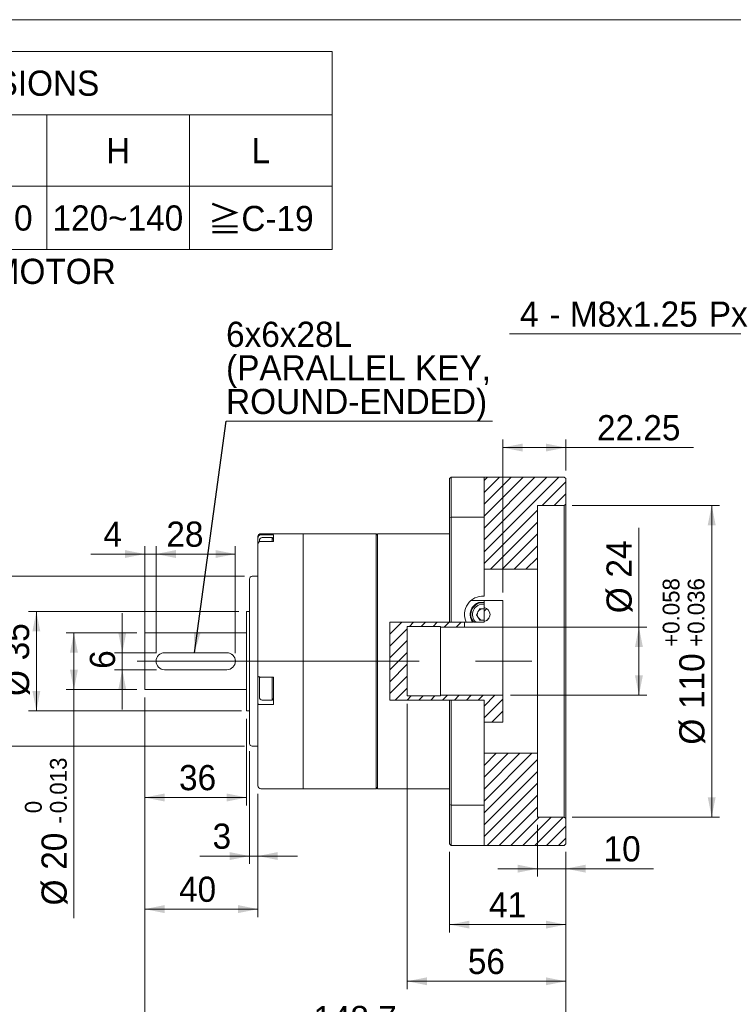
# Model space of a CAD drawing. Header units: millimetres. Extents: x 28 to 804, y 28 to 560.
# Tile 3 of 4: x 296 to 548, y 212 to 560. Entities that reach past the tile are written whole.
import ezdxf

# ---------------------------------------------------------------- set-up
doc = ezdxf.new("R2010")
doc.units = ezdxf.units.MM
doc.header["$LTSCALE"] = 2.8
doc.linetypes.add('CENTERX2', pattern=[20.32, 12.7, -2.54, 2.54, -2.54])
doc.styles.add('SLDTEXTSTYLE0', font='ARIAL.TTF', dxfattribs={"width": 0.948})
doc.styles.add('SLDTEXTSTYLE4', font='ARIAL.TTF', dxfattribs={"width": 0.948, "bigfont": 'bigfont'})
doc.styles.add('SLDTEXTSTYLE5', font='MINGLIU.TTC', dxfattribs={"bigfont": 'bigfont'})
doc.styles.get("Standard").update_dxf_attribs({"font": 'ARIAL.TTF'})
doc.dimstyles.new('SLDDIMSTYLE1', dxfattribs={"dimtxt": 8.629551, "dimasz": 7, "dimexe": 0, "dimexo": 0.0625, "dimgap": 2.157388, "dimtad": 1, "dimdec": 4, "dimrnd": 1e-09, "dimzin": 12, "dimdsep": 46, "dimtxsty": 'SLDTEXTSTYLE0', "dimsah": 1, "dimcen": 0.09, "dimadec": 0, "dimazin": 0, "dimtfac": 1, "dimtdec": 4, "dimtofl": 0, "dimtmove": 0, "dimatfit": 3, "dimfxl": 0, "dimtolj": 1, "dimtzin": 12, "dimarcsym": 0})
doc.dimstyles.new('SLDDIMSTYLE3', dxfattribs={"dimtxt": 8.629551, "dimasz": 7, "dimexe": 0, "dimexo": 0.0625, "dimgap": 2.157388, "dimtad": 0, "dimtih": 1, "dimtoh": 1, "dimdec": 0, "dimrnd": 1e-09, "dimzin": 12, "dimdsep": 46, "dimtxsty": 'SLDTEXTSTYLE0', "dimsah": 1, "dimcen": 0.09, "dimadec": 0, "dimazin": 0, "dimtfac": 1, "dimtdec": 4, "dimtofl": 0, "dimtmove": 0, "dimatfit": 3, "dimfxl": 0, "dimtolj": 1, "dimtzin": 12, "dimarcsym": 0})
doc.dimstyles.new('SLDDIMSTYLE4', dxfattribs={"dimtxt": 8.629551, "dimasz": 7, "dimexe": 0, "dimexo": 0.0625, "dimgap": 2.157388, "dimtad": 1, "dimdec": 4, "dimrnd": 1e-09, "dimzin": 12, "dimdsep": 46, "dimtxsty": 'SLDTEXTSTYLE0', "dimsah": 1, "dimcen": 0.09, "dimadec": 0, "dimazin": 0, "dimtol": 1, "dimtp": 0.058, "dimtm": -0.036, "dimtfac": 1, "dimtdec": 3, "dimtofl": 0, "dimtmove": 0, "dimatfit": 3, "dimfxl": 0, "dimtolj": 1, "dimarcsym": 0})
doc.dimstyles.new('SLDDIMSTYLE5', dxfattribs={"dimtxt": 8.629551, "dimasz": 7, "dimexe": 0, "dimexo": 0.0625, "dimgap": 2.157388, "dimtad": 1, "dimdec": 4, "dimrnd": 1e-09, "dimzin": 12, "dimdsep": 46, "dimtxsty": 'SLDTEXTSTYLE0', "dimsah": 1, "dimcen": 0.09, "dimadec": 0, "dimazin": 0, "dimtol": 1, "dimtm": 0.013, "dimtfac": 1, "dimtdec": 3, "dimtofl": 0, "dimtmove": 0, "dimatfit": 3, "dimfxl": 0, "dimtolj": 1, "dimarcsym": 0})
doc.dimstyles.new('SLDDIMSTYLE6', dxfattribs={"dimtxt": 8.629551, "dimasz": 7, "dimexe": 0, "dimexo": 0.0625, "dimgap": 2.157388, "dimtad": 1, "dimdec": 3, "dimrnd": 1e-09, "dimzin": 12, "dimdsep": 46, "dimtxsty": 'SLDTEXTSTYLE0', "dimsah": 1, "dimcen": 0.09, "dimadec": 0, "dimazin": 0, "dimtol": 1, "dimtp": -0.01, "dimtm": 0.029, "dimtfac": 1, "dimtdec": 3, "dimtofl": 0, "dimtmove": 0, "dimatfit": 3, "dimfxl": 0, "dimtolj": 1, "dimtzin": 0, "dimarcsym": 0})
doc.dimstyles.new('SLDDIMSTYLE7', dxfattribs={"dimtxt": 8.629551, "dimasz": 7, "dimexe": 0, "dimexo": 0.0625, "dimgap": 2.157388, "dimtad": 1, "dimdec": 4, "dimrnd": 1e-09, "dimzin": 12, "dimdsep": 46, "dimtxsty": 'SLDTEXTSTYLE0', "dimsah": 1, "dimcen": 0.09, "dimadec": 0, "dimazin": 0, "dimtfac": 1, "dimtdec": 4, "dimtofl": 0, "dimtmove": 0, "dimatfit": 3, "dimfxl": 0, "dimtolj": 1, "dimtzin": 12, "dimarcsym": 0})
doc.dimstyles.new('SLDDIMSTYLE8', dxfattribs={"dimtxt": 0, "dimasz": 7, "dimexe": 0, "dimexo": 0.0625, "dimgap": 0, "dimtad": 0, "dimtih": 1, "dimtoh": 1, "dimdec": 0, "dimrnd": 1e-09, "dimzin": 0, "dimdsep": 46, "dimtxsty": 'Standard', "dimsah": 1, "dimcen": 0.09, "dimadec": 0, "dimazin": 0, "dimtfac": 7, "dimtdec": 0, "dimtofl": 0, "dimtmove": 0, "dimatfit": 3, "dimfxl": 0, "dimtolj": 1, "dimtzin": 0, "dimarcsym": 0})

# ---------------------------------------------------------------- blocks, each defined once
blk = doc.blocks.new('SW_NOTE_1')
at = {"color": 0, "linetype": 'Continuous', "lineweight": 0, "char_height": 8.89, "attachment_point": 1}
for s, insert, style in [('\\M+181A6BUSHING WILL BE SUPPLIED WHEN THE MOTOR', (0, 11.46), 'SLDTEXTSTYLE4'), ('    SHAFT DIAMETER IS SMALLER THAN 24', (0, -0.39), 'SLDTEXTSTYLE0')]:
    blk.add_mtext(s, dxfattribs=dict(at, insert=insert, style=style))
blk = doc.blocks.new('SW_TABLEANNOTATION_0')
at = {"color": 0, "linetype": 'Continuous', "lineweight": 0}
for p, q in [((0, 0), (0, -70)), ((364, 0), (0, 0)), ((364, -70), (364, 0)), ((0, -22.4), (364, -22.4)), ((56, -22.4), (56, -70)), ((95.2, -22.4), (95.2, -70)), ((134.4, -22.4), (134.4, -70)), ((168, -22.4), (168, -70)), ((207.2, -22.4), (207.2, -70)), ((263.2, -22.4), (263.2, -70)), ((313.6, -22.4), (313.6, -70)), ((0, -47.6), (364, -47.6)), ((0, -70), (364, -70))]:
    blk.add_line(p, q, dxfattribs=at)
at = {"color": 0, "linetype": 'Continuous', "lineweight": 0, "char_height": 8.89, "attachment_point": 1}
for s, insert, style in [('COMPATIBLE MOTOR DIMENSIONS', (80.92, -6.78), 'SLDTEXTSTYLE0'), ('A', (24.05, -30.58), 'SLDTEXTSTYLE0'), ('B', (71.65, -30.58), 'SLDTEXTSTYLE0'), ('C', (110.52, -30.58), 'SLDTEXTSTYLE0'), ('D', (146.92, -30.58), 'SLDTEXTSTYLE0'), ('E', (183.65, -30.58), 'SLDTEXTSTYLE0'), ('F', (231.58, -30.58), 'SLDTEXTSTYLE0'), ('H', (284.12, -30.58), 'SLDTEXTSTYLE0'), ('L', (335.51, -30.58), 'SLDTEXTSTYLE0'), ('\\M+1818524', (15.49, -54.38), 'SLDTEXTSTYLE4'), ('110', (65.72, -54.38), 'SLDTEXTSTYLE0'), ('\\M+1818555', (102.29, -54.38), 'SLDTEXTSTYLE4'), ('\\M+181859', (141.98, -54.38), 'SLDTEXTSTYLE4'), ('145', (177.72, -54.38), 'SLDTEXTSTYLE0'), ('8.1~10.0', (211.99, -54.38), 'SLDTEXTSTYLE0'), ('120~140', (265.19, -54.38), 'SLDTEXTSTYLE0'), ('\\M+18186', (320.03, -54.74), 'SLDTEXTSTYLE5'), ('C-19', (331.89, -54.55), 'SLDTEXTSTYLE0')]:
    blk.add_mtext(s, dxfattribs=dict(at, insert=insert, style=style))
blk = doc.blocks.new('*D15')
at = {"color": 7, "linetype": 'Continuous', "lineweight": 0}
for p, q in [((491.31, 388.52), (543.37, 388.52)), ((540.57, 388.52), (540.57, 278.52)), ((491.31, 278.52), (543.37, 278.52))]:
    blk.add_line(p, q, dxfattribs=at)
for points in [[(540.57, 388.52), (539.17, 381.52), (541.97, 381.52)], [(540.57, 278.52), (541.97, 285.52), (539.17, 285.52)]]:
    blk.add_solid(points, dxfattribs=at)
at = {"color": 7, "linetype": 'Continuous', "lineweight": 0, "attachment_point": 1, "rotation": 90, "style": 'SLDTEXTSTYLE0'}
for s, insert, char_height in [('0.058', (523.26, 343.21), 5.927), ('0.036', (532.09, 343.21), 5.927), ('+', (523.26, 338.6), 5.93), ('+', (532.09, 338.6), 5.93), ('110', (529.11, 316.66), 8.89), ('%%c', (529.11, 304.07), 8.89)]:
    blk.add_mtext(s, dxfattribs=dict(at, insert=insert, char_height=char_height))
blk = doc.blocks.new('*D16')
at = {"color": 7, "linetype": 'Continuous', "lineweight": 0}
for p, q in [((514.87, 345.52), (514.87, 380.66)), ((456.06, 345.52), (517.67, 345.52)), ((514.87, 321.52), (514.87, 345.52)), ((469.56, 321.52), (517.67, 321.52))]:
    blk.add_line(p, q, dxfattribs=at)
for points in [[(514.87, 345.52), (513.47, 338.52), (516.27, 338.52)], [(514.87, 321.52), (516.27, 328.52), (513.47, 328.52)]]:
    blk.add_solid(points, dxfattribs=at)
at = {"color": 7, "linetype": 'Continuous', "lineweight": 0, "char_height": 8.89, "attachment_point": 1, "rotation": 90, "style": 'SLDTEXTSTYLE0'}
for s, insert in [('24', (503.41, 363.05)), ('%%c', (503.41, 350.46))]:
    blk.add_mtext(s, dxfattribs=dict(at, insert=insert))
blk = doc.blocks.new('*D17')
at = {"color": 7, "linetype": 'Continuous', "lineweight": 0}
for p, q in [((337.51, 343.52), (312.51, 343.52)), ((315.31, 343.52), (315.31, 323.52)), ((337.51, 323.52), (312.51, 323.52)), ((315.31, 323.52), (315.31, 242.86))]:
    blk.add_line(p, q, dxfattribs=at)
for points in [[(315.31, 343.52), (313.91, 336.52), (316.71, 336.52)], [(315.31, 323.52), (316.71, 330.52), (313.91, 330.52)]]:
    blk.add_solid(points, dxfattribs=at)
at = {"color": 7, "linetype": 'Continuous', "lineweight": 0, "attachment_point": 1, "rotation": 90, "style": 'SLDTEXTSTYLE0'}
for s, insert, char_height in [('0.013', (306.84, 279.85), 5.927), ('0', (298, 279.85), 5.93), ('-', (306.84, 276.23), 5.93), ('20', (303.85, 259.89), 8.89), ('%%c', (303.85, 247.3), 8.89)]:
    blk.add_mtext(s, dxfattribs=dict(at, insert=insert, char_height=char_height))
blk = doc.blocks.new('*D18')
at = {"color": 7, "linetype": 'Continuous', "lineweight": 0}
for p, q in [((373.51, 351.02), (299.24, 351.02)), ((302.04, 351.02), (302.04, 316.02)), ((374.51, 316.02), (299.24, 316.02))]:
    blk.add_line(p, q, dxfattribs=at)
for points in [[(302.04, 351.02), (300.64, 344.02), (303.44, 344.02)], [(302.04, 316.02), (303.44, 323.02), (300.64, 323.02)]]:
    blk.add_solid(points, dxfattribs=at)
at = {"color": 7, "linetype": 'Continuous', "lineweight": 0, "char_height": 8.89, "attachment_point": 1, "rotation": 90, "style": 'SLDTEXTSTYLE0'}
for s, insert in [('35', (290.58, 333.83)), ('%%c', (290.58, 321.24))]:
    blk.add_mtext(s, dxfattribs=dict(at, insert=insert))
blk = doc.blocks.new('*D19')
at = {"color": 7, "linetype": 'Continuous', "lineweight": 0}
for p, q in [((375.51, 363.52), (282.13, 363.52)), ((284.93, 363.52), (284.93, 303.52)), ((375.51, 303.52), (282.13, 303.52))]:
    blk.add_line(p, q, dxfattribs=at)
for points in [[(284.93, 363.52), (283.53, 356.52), (286.33, 356.52)], [(284.93, 303.52), (286.33, 310.52), (283.53, 310.52)]]:
    blk.add_solid(points, dxfattribs=at)
at = {"color": 7, "linetype": 'Continuous', "lineweight": 0, "attachment_point": 1, "rotation": 90, "style": 'SLDTEXTSTYLE0'}
for s, insert, char_height in [('0.010', (267.62, 340.52), 5.927), ('0.029', (276.45, 340.52), 5.927), ('-', (267.62, 336.9), 5.93), ('-', (276.45, 336.9), 5.93), ('60', (273.47, 320.56), 8.89), ('%%c', (273.47, 307.97), 8.89)]:
    blk.add_mtext(s, dxfattribs=dict(at, insert=insert, char_height=char_height))
blk = doc.blocks.new('*D20')
at = {"color": 7, "linetype": 'Continuous', "lineweight": 0}
for p, q in [((340.31, 320.72), (340.31, 243.21)), ((380.31, 286.72), (380.31, 243.21)), ((380.31, 246.01), (340.31, 246.01))]:
    blk.add_line(p, q, dxfattribs=at)
for points in [[(340.31, 246.01), (347.31, 244.61), (347.31, 247.41)], [(380.31, 246.01), (373.31, 247.41), (373.31, 244.61)]]:
    blk.add_solid(points, dxfattribs=at)
at = {"color": 7, "linetype": 'Continuous', "lineweight": 0, "insert": (352.44, 257.47), "char_height": 8.89, "attachment_point": 1, "style": 'SLDTEXTSTYLE0'}
blk.add_mtext('40', dxfattribs=at)
blk = doc.blocks.new('*D21')
at = {"color": 7, "linetype": 'Continuous', "lineweight": 0}
for p, q in [((377.31, 301.72), (377.31, 261.94)), ((380.31, 286.72), (380.31, 261.94)), ((377.31, 264.74), (359.83, 264.74)), ((380.31, 264.74), (377.31, 264.74)), ((380.31, 264.74), (394.31, 264.74))]:
    blk.add_line(p, q, dxfattribs=at)
for points in [[(377.31, 264.74), (370.31, 266.14), (370.31, 263.34)], [(380.31, 264.74), (387.31, 263.34), (387.31, 266.14)]]:
    blk.add_solid(points, dxfattribs=at)
at = {"color": 7, "linetype": 'Continuous', "lineweight": 0, "insert": (364.27, 276.2), "char_height": 8.89, "attachment_point": 1, "style": 'SLDTEXTSTYLE0'}
blk.add_mtext('3', dxfattribs=at)
blk = doc.blocks.new('*D22')
at = {"color": 7, "linetype": 'Continuous', "lineweight": 0}
for p, q in [((340.31, 320.72), (340.31, 282.61)), ((376.31, 313.22), (376.31, 282.61)), ((376.31, 285.41), (340.31, 285.41))]:
    blk.add_line(p, q, dxfattribs=at)
for points in [[(340.31, 285.41), (347.31, 284.01), (347.31, 286.81)], [(376.31, 285.41), (369.31, 286.81), (369.31, 284.01)]]:
    blk.add_solid(points, dxfattribs=at)
at = {"color": 7, "linetype": 'Continuous', "lineweight": 0, "insert": (352.44, 296.87), "char_height": 8.89, "attachment_point": 1, "style": 'SLDTEXTSTYLE0'}
blk.add_mtext('36', dxfattribs=at)
blk = doc.blocks.new('*D23')
at = {"color": 7, "linetype": 'Continuous', "lineweight": 0}
for p, q in [((344.31, 336.32), (344.31, 374.16)), ((372.31, 336.32), (372.31, 374.16)), ((372.31, 371.36), (344.31, 371.36))]:
    blk.add_line(p, q, dxfattribs=at)
for points in [[(344.31, 371.36), (351.31, 369.96), (351.31, 372.76)], [(372.31, 371.36), (365.31, 372.76), (365.31, 369.96)]]:
    blk.add_solid(points, dxfattribs=at)
at = {"color": 7, "linetype": 'Continuous', "lineweight": 0, "insert": (347.96, 382.82), "char_height": 8.89, "attachment_point": 1, "style": 'SLDTEXTSTYLE0'}
blk.add_mtext('28', dxfattribs=at)
blk = doc.blocks.new('*D24')
at = {"color": 7, "linetype": 'Continuous', "lineweight": 0}
for p, q in [((340.31, 336.32), (340.32, 374.16)), ((344.31, 336.32), (344.32, 374.16)), ((340.32, 371.36), (321.28, 371.36)), ((344.32, 371.36), (340.32, 371.36)), ((344.32, 371.36), (358.32, 371.36))]:
    blk.add_line(p, q, dxfattribs=at)
for points in [[(340.32, 371.36), (333.32, 372.76), (333.32, 369.96)], [(344.32, 371.36), (351.32, 369.96), (351.32, 372.76)]]:
    blk.add_solid(points, dxfattribs=at)
at = {"color": 7, "linetype": 'Continuous', "lineweight": 0, "insert": (325.72, 382.82), "char_height": 8.89, "attachment_point": 1, "rotation": 359.997, "style": 'SLDTEXTSTYLE0'}
blk.add_mtext('4', dxfattribs=at)
blk = doc.blocks.new('*D25')
at = {"color": 7, "linetype": 'Continuous', "lineweight": 0}
for p, q in [((332.38, 336.52), (332.38, 350.52)), ((344.51, 336.52), (329.58, 336.52)), ((332.38, 336.52), (332.38, 330.52)), ((344.51, 330.52), (329.58, 330.52)), ((332.38, 330.52), (332.38, 316.52))]:
    blk.add_line(p, q, dxfattribs=at)
for points in [[(332.38, 336.52), (333.78, 343.52), (330.98, 343.52)], [(332.38, 330.52), (330.98, 323.52), (333.78, 323.52)]]:
    blk.add_solid(points, dxfattribs=at)
at = {"color": 7, "linetype": 'Continuous', "lineweight": 0, "insert": (320.92, 330.83), "char_height": 8.89, "attachment_point": 1, "rotation": 90, "style": 'SLDTEXTSTYLE0'}
blk.add_mtext('6', dxfattribs=at)
blk = doc.blocks.new('*D26')
at = {"color": 7, "linetype": 'Continuous', "lineweight": 0}
for p, q in [((479.01, 275.72), (479.01, 257.48)), ((489.01, 266.22), (489.01, 257.48)), ((479.01, 260.28), (465.01, 260.28)), ((489.01, 260.28), (479.01, 260.28)), ((489.01, 260.28), (519.99, 260.28))]:
    blk.add_line(p, q, dxfattribs=at)
for points in [[(479.01, 260.28), (472.01, 261.68), (472.01, 258.88)], [(489.01, 260.28), (496.01, 258.88), (496.01, 261.68)]]:
    blk.add_solid(points, dxfattribs=at)
at = {"color": 7, "linetype": 'Continuous', "lineweight": 0, "insert": (502.38, 271.74), "char_height": 8.89, "attachment_point": 1, "style": 'SLDTEXTSTYLE0'}
blk.add_mtext('10', dxfattribs=at)
blk = doc.blocks.new('*D27')
at = {"color": 7, "linetype": 'Continuous', "lineweight": 0}
for p, q in [((433.01, 318.47), (433.01, 217.72)), ((489.01, 266.22), (489.01, 217.72)), ((489.01, 220.52), (433.01, 220.52))]:
    blk.add_line(p, q, dxfattribs=at)
for points in [[(433.01, 220.52), (440.01, 219.12), (440.01, 221.92)], [(489.01, 220.52), (482.01, 221.92), (482.01, 219.12)]]:
    blk.add_solid(points, dxfattribs=at)
at = {"color": 7, "linetype": 'Continuous', "lineweight": 0, "insert": (454.43, 231.98), "char_height": 8.89, "attachment_point": 1, "style": 'SLDTEXTSTYLE0'}
blk.add_mtext('56', dxfattribs=at)
blk = doc.blocks.new('*D28')
at = {"color": 7, "linetype": 'Continuous', "lineweight": 0}
for p, q in [((340.31, 320.72), (340.31, 197.56)), ((489.01, 266.22), (489.01, 197.56)), ((489.01, 200.36), (340.31, 200.36))]:
    blk.add_line(p, q, dxfattribs=at)
for points in [[(340.31, 200.36), (347.31, 198.96), (347.31, 201.76)], [(489.01, 200.36), (482.01, 201.76), (482.01, 198.96)]]:
    blk.add_solid(points, dxfattribs=at)
at = {"color": 7, "linetype": 'Continuous', "lineweight": 0, "insert": (399.85, 211.82), "char_height": 8.89, "attachment_point": 1, "style": 'SLDTEXTSTYLE0'}
blk.add_mtext('148.7', dxfattribs=at)
blk = doc.blocks.new('*D29')
at = {"color": 7, "linetype": 'Continuous', "lineweight": 0}
for p, q in [((466.76, 357.8), (466.76, 411.74)), ((489.01, 400.82), (489.01, 411.74)), ((489.01, 408.94), (466.76, 408.94)), ((489.01, 408.94), (534.13, 408.94))]:
    blk.add_line(p, q, dxfattribs=at)
for points in [[(466.76, 408.94), (473.76, 407.54), (473.76, 410.34)], [(489.01, 408.94), (482.01, 410.34), (482.01, 407.54)]]:
    blk.add_solid(points, dxfattribs=at)
at = {"color": 7, "linetype": 'Continuous', "lineweight": 0, "insert": (500.06, 420.4), "char_height": 8.89, "attachment_point": 1, "style": 'SLDTEXTSTYLE0'}
blk.add_mtext('22.25', dxfattribs=at)
blk = doc.blocks.new('*D30')
at = {"color": 7, "linetype": 'Continuous', "lineweight": 0}
for p, q in [((448.01, 266.22), (448.01, 237.72)), ((489.01, 266.22), (489.01, 237.72)), ((448.01, 240.52), (489.01, 240.52))]:
    blk.add_line(p, q, dxfattribs=at)
for points in [[(448.01, 240.52), (455.01, 239.12), (455.01, 241.92)], [(489.01, 240.52), (482.01, 241.92), (482.01, 239.12)]]:
    blk.add_solid(points, dxfattribs=at)
at = {"color": 7, "linetype": 'Continuous', "lineweight": 0, "insert": (461.93, 251.98), "char_height": 8.89, "attachment_point": 1, "style": 'SLDTEXTSTYLE0'}
blk.add_mtext('41', dxfattribs=at)
blk = doc.blocks.new('SW_NOTE_3')
at = {"color": 0, "linetype": 'Continuous', "lineweight": 0}
for p, q in [((0, 0), (94.17, 0)), ((94.17, 0), (0, 0)), ((0, 0), (94.17, 0)), ((94.17, 0), (0, 0)), ((0, 0), (94.17, 0)), ((94.17, 0), (0, 0))]:
    blk.add_line(p, q, dxfattribs=at)
at = {"color": 0, "linetype": 'Continuous', "lineweight": 0, "char_height": 8.89, "attachment_point": 1, "style": 'SLDTEXTSTYLE0'}
for s, insert in [('6x6x28L', (0.01, 35.17)), ('(PARALLEL KEY,', (0.01, 23.32)), ('ROUND-ENDED)', (0.01, 11.46))]:
    blk.add_mtext(s, dxfattribs=dict(at, insert=insert))
blk = doc.blocks.new('*D36')
at = {"color": 7, "linetype": 'Continuous', "lineweight": 0}
for p, q in [((617.76, 449.05), (469.14, 449.05)), ((634.08, 388.07), (617.76, 449.05))]:
    blk.add_line(p, q, dxfattribs=at)
blk.add_solid([(634.08, 388.07), (633.62, 395.19), (630.91, 394.47)], dxfattribs=at)
at = {"color": 7, "linetype": 'Continuous', "lineweight": 0, "char_height": 8.89, "attachment_point": 1, "style": 'SLDTEXTSTYLE0'}
for s, insert in [('4', (472.85, 460.51)), ('M8x1.25', (490.49, 460.51)), ('Px', (539.55, 460.51)), ('16', (553.38, 460.51)), ('(DEPTH)', (567.59, 460.51)), (' - ', (479.96, 460.51))]:
    blk.add_mtext(s, dxfattribs=dict(at, insert=insert))

msp = doc.modelspace()

# ---------------------------------------------------------------- hatches: boundary and pattern name
at = {"linetype": 'Continuous', "lineweight": 0}
h = msp.add_hatch(dxfattribs=at)
h.set_pattern_fill('ANSI31', scale=0.93333, style=0)
h.paths.add_polyline_path([(460.165648, 366.015659), (479.013733, 366.015659), (479.013733, 388.515659), (488.513733, 388.515659), (489.013733, 389.015659), (489.013733, 398.015659), (488.513733, 398.515659), (460.165648, 398.515659)], flags=0)
h = msp.add_hatch(dxfattribs=at)
h.set_pattern_fill('ANSI31', scale=0.93333, style=0)
edge = h.paths.add_edge_path(flags=0)
edge.add_line((460.165648, 352.48314), (460.165648, 347.548178))
edge.add_arc((459.763733, 350.015659), 2.5, 279.25137302, 440.74862698)
h = msp.add_hatch(dxfattribs=at)
h.set_pattern_fill('ANSI31', scale=0.93333, style=0)
h.paths.add_polyline_path([(460.165648, 312.015659), (466.763733, 312.015659), (466.763733, 321.515659), (444.763733, 321.515659), (444.763733, 321.265659), (433.013733, 321.265659), (433.013733, 345.765659), (444.763733, 345.765659), (444.763733, 345.515659), (453.263733, 345.515659), (453.263733, 347.259287), (426.852739, 347.259287), (426.852739, 319.805433), (460.165648, 319.805433)], flags=0)
h = msp.add_hatch(dxfattribs=at)
h.set_pattern_fill('ANSI31', scale=0.93333, style=0)
h.paths.add_polyline_path([(479.013733, 301.015659), (460.165648, 301.015659), (460.165648, 268.515659), (488.513733, 268.515659), (489.013733, 269.015659), (489.013733, 278.015659), (488.513733, 278.515659), (479.013733, 278.515659)], flags=0)

# ---------------------------------------------------------------- linework, layer by layer
at = {"color": 7, "linetype": 'Continuous', "lineweight": 0}
msp.add_line((28, 560), (803.6, 560), dxfattribs=at)
at = {"color": 7, "linetype": 'Continuous', "lineweight": 15}
for p, q in [((448.513733, 398.515659), (448.013733, 398.015659)), ((448.013733, 384.149146), (448.013733, 398.015659)), ((448.513733, 398.515659), (448.513733, 384.321663)), ((460.165648, 398.515659), (448.513733, 398.515659)), ((460.165648, 398.515659), (460.165648, 384.321663)), ((460.165648, 398.515659), (488.513733, 398.515659)), ((489.013733, 398.015659), (488.513733, 398.515659)), ((489.013733, 398.015659), (489.013733, 389.015659)), ((479.013733, 388.515659), (488.513733, 388.515659)), ((479.013733, 366.015659), (479.013733, 388.515659)), ((488.513733, 388.515659), (489.013733, 389.015659)), ((488.513733, 278.515659), (488.513733, 388.515659)), ((489.013733, 389.015659), (489.013733, 278.015659)), ((448.513733, 384.321663), (448.013733, 384.149146)), ((448.013733, 347.259287), (448.013733, 384.149146)), ((448.513733, 384.321663), (460.165648, 384.321663)), ((448.513733, 384.321663), (448.513733, 347.259287)), ((460.165648, 384.321663), (460.165648, 356.503221)), ((380.313733, 377.189864), (380.313733, 377.515659)), ((380.313733, 377.189864), (380.313733, 374.855121)), ((380.813733, 375.714167), (380.813733, 376.145641)), ((396.213733, 378.515659), (381.313733, 378.515659)), ((385.813733, 378.168424), (381.313733, 378.168424)), ((381.313733, 375.833681), (385.813733, 375.833681)), ((385.313733, 377.145641), (381.813733, 377.145641)), ((385.813733, 376.645641), (385.313733, 377.145641)), ((385.313733, 375.833681), (385.313733, 377.145641)), ((385.813733, 375.833681), (385.813733, 378.168424)), ((396.313733, 378.515659), (396.213733, 378.415659)), ((396.213733, 288.515659), (396.213733, 378.515659)), ((422.013733, 378.515659), (396.313733, 378.515659)), ((396.313733, 288.515659), (396.313733, 378.515659)), ((422.513733, 378.015659), (422.013733, 378.515659)), ((422.013733, 288.515659), (422.013733, 378.515659)), ((448.013733, 378.515659), (422.513733, 378.515659)), ((422.513733, 288.515659), (422.513733, 378.515659)), ((380.313733, 328.171147), (380.313733, 374.855121)), ((460.165648, 366.015659), (479.013733, 366.015659)), ((479.013733, 366.015659), (479.013733, 301.015659)), ((377.313733, 304.515659), (377.313733, 362.515659)), ((380.313733, 363.515659), (378.313733, 363.515659)), ((455.594718, 355.002574), (460.165648, 355.002574)), ((466.763733, 355.002574), (460.165648, 355.002574)), ((460.165648, 355.002574), (460.165648, 354.300269)), ((466.763733, 345.492199), (466.763733, 355.002574)), ((458.543936, 351.976636), (457.455579, 349.939773)), ((460.165648, 354.300269), (458.388189, 354.300269)), ((460.165648, 352.029954), (458.543936, 351.976636)), ((460.165648, 353.676999), (460.165648, 354.246612)), ((460.165648, 352.029954), (460.165648, 353.676999)), ((460.165648, 352.029954), (460.165648, 351.974859)), ((377.313733, 351.015659), (376.313733, 351.015659)), ((376.313733, 316.015659), (376.313733, 351.015659)), ((457.455579, 349.939773), (458.675375, 347.978796)), ((458.675375, 347.978796), (460.165648, 348.027792)), ((460.165648, 348.056459), (460.165648, 348.027792)), ((460.165648, 347.259287), (460.165648, 348.027792)), ((448.013733, 347.259287), (426.852739, 347.259287)), ((426.852739, 347.259287), (426.852739, 319.805433)), ((433.013733, 345.765659), (444.763733, 345.765659)), ((433.013733, 321.265659), (433.013733, 345.765659)), ((444.763733, 345.765659), (444.763733, 345.515659)), ((444.763733, 345.515659), (453.263733, 345.515659)), ((444.763733, 345.515659), (444.763733, 321.515659)), ((448.513733, 347.259287), (448.013733, 347.259287)), ((453.877102, 347.259287), (448.513733, 347.259287)), ((453.263733, 347.259287), (453.263733, 345.515659)), ((453.263733, 345.515659), (453.263733, 345.492199)), ((453.263733, 345.492199), (466.763733, 345.492199)), ((456.206709, 347.259287), (453.877102, 347.259287)), ((456.528781, 347.259287), (457.320505, 347.259287)), ((457.320505, 347.259287), (460.165648, 347.259287)), ((466.763733, 345.492199), (466.763733, 321.515659)), ((376.313733, 343.515659), (340.313733, 343.515659)), ((340.313733, 323.515659), (340.313733, 343.515659)), ((347.313733, 336.515375), (369.313733, 336.515375)), ((347.313733, 336.515287), (369.313733, 336.515287)), ((344.313733, 333.515465), (344.319212, 333.696691)), ((344.313733, 333.515361), (344.313733, 333.515287)), ((369.313733, 330.515287), (347.313733, 330.515287)), ((372.308687, 333.689393), (372.313733, 333.515465)), ((372.313733, 333.515287), (372.313733, 333.515361)), ((380.313733, 328.171147), (380.313733, 319.256503)), ((380.813733, 320.810122), (380.813733, 327.310122)), ((385.813733, 327.936185), (381.313733, 327.936185)), ((385.313733, 319.810122), (385.313733, 327.936185)), ((385.813733, 327.810122), (385.687669, 327.936185)), ((385.813733, 318.212555), (385.813733, 327.936185)), ((340.313733, 323.515659), (376.313733, 323.515659)), ((381.813733, 319.810122), (385.313733, 319.810122)), ((385.313733, 319.810122), (385.813733, 320.310122)), ((426.852739, 319.805433), (448.013733, 319.805433)), ((444.763733, 321.265659), (433.013733, 321.265659)), ((444.763733, 321.515659), (444.763733, 321.265659)), ((466.763733, 321.515659), (444.763733, 321.515659)), ((448.013733, 282.882172), (448.013733, 319.805433)), ((448.013733, 319.805433), (448.513733, 319.805433)), ((448.513733, 319.805433), (448.513733, 282.709655)), ((448.513733, 319.805433), (460.165648, 319.805433)), ((460.165648, 319.805433), (460.165648, 282.709655)), ((466.763733, 321.515659), (466.763733, 312.015659)), ((380.313733, 319.256503), (380.313733, 318.447518)), ((380.313733, 289.515659), (380.313733, 318.447518)), ((381.313733, 318.212555), (385.813733, 318.212555)), ((376.313733, 316.015659), (377.313733, 316.015659)), ((460.165648, 312.015659), (466.763733, 312.015659)), ((378.313733, 303.515659), (380.313733, 303.515659)), ((479.013733, 301.015659), (460.165648, 301.015659)), ((479.013733, 278.515659), (479.013733, 301.015659)), ((381.313733, 288.515659), (396.213733, 288.515659)), ((396.213733, 288.615659), (396.313733, 288.515659)), ((396.313733, 288.515659), (422.013733, 288.515659)), ((422.013733, 288.515659), (422.513733, 289.015659)), ((422.513733, 288.515659), (448.013733, 288.515659)), ((448.013733, 269.015659), (448.013733, 282.882172)), ((448.513733, 282.709655), (448.013733, 282.882172)), ((448.513733, 282.709655), (448.513733, 268.515659)), ((460.165648, 282.709655), (448.513733, 282.709655)), ((460.165648, 282.709655), (460.165648, 268.515659)), ((488.513733, 278.515659), (479.013733, 278.515659)), ((489.013733, 278.015659), (488.513733, 278.515659)), ((489.013733, 278.015659), (489.013733, 269.015659)), ((448.013733, 269.015659), (448.513733, 268.515659)), ((448.513733, 268.515659), (460.165648, 268.515659)), ((488.513733, 268.515659), (460.165648, 268.515659)), ((488.513733, 268.515659), (489.013733, 269.015659))]:
    msp.add_line(p, q, dxfattribs=at)
at = {"color": 7, "linetype": 'CENTERX2', "lineweight": 0, "ltscale": 2.8}
msp.add_line((337.623119, 333.515659), (493.205234, 333.515659), dxfattribs=at)
at = {"color": 7, "linetype": 'Continuous', "lineweight": 15}
for centre, radius, start, end in [((381.313733, 377.515659), 1, 90, 180), ((381.813733, 376.145641), 1, 90, 180), ((378.313733, 362.515659), 1, 90, 180), ((459.763733, 350.015659), 6.5, 86.45495943, 205.09099927), ((459.763733, 350.015659), 4.25, 84.573523, 220.43296994), ((459.763733, 350.015659), 3.683333, 83.73556327, 228.44645611), ((459.763733, 350.015659), 2, 91.88306402, 151.88306402), ((459.763733, 350.015659), 2, 78.40702749, 91.88306402), ((459.763733, 350.015659), 2.5, 279.25137302, 80.74862698), ((459.763733, 350.015659), 2, 151.88306402, 211.88306402), ((459.763733, 350.015659), 2, 211.88306402, 271.88306402), ((459.763733, 350.015659), 2, 271.88306402, 281.59297251), ((347.313733, 333.515287), 3, 90, 270), ((369.313733, 333.515287), 3, 270, 90), ((381.813733, 327.310122), 1, 140.15875571, 180), ((381.813733, 320.810122), 1, 180, 270), ((378.313733, 304.515659), 1, 180, 270), ((381.313733, 289.515659), 1, 180, 270)]:
    msp.add_arc(centre, radius, start, end, dxfattribs=at)
for points, knots in [([(381.313733, 378.168424), (381.201896, 378.157716), (380.978168, 378.136294), (380.679726, 377.969308), (380.453498, 377.723168), (380.331522, 377.447682), (380.318853, 377.264069), (380.313733, 377.189864)], [0, 0, 0, 0, 0.21288548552, 0.42587640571, 0.63945174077, 0.85428947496, 1, 1, 1, 1]), ([(380.313733, 374.855121), (380.314991, 374.891199), (380.320091, 375.037509), (380.396529, 375.289259), (380.595736, 375.563514), (380.877088, 375.755772), (381.132125, 375.827938), (381.278893, 375.83258), (381.313733, 375.833681)], [0, 0, 0, 0, 0.0709347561, 0.2876707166, 0.5040723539, 0.7193973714, 0.9333907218, 1, 1, 1, 1]), ([(458.388189, 354.300269), (458.067151, 354.173456), (457.423867, 353.919352), (456.615295, 353.281193), (455.825488, 352.350217), (455.370421, 351.206573), (455.234551, 350.11272), (455.321149, 349.010701), (455.665128, 348.009891), (456.113059, 347.389082), (456.206709, 347.259287)], [0, 0, 0, 0, 0.1196147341, 0.2396800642, 0.4217185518, 0.6034440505, 0.7031030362, 0.8026389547, 0.958737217, 1, 1, 1, 1]), ([(460.165648, 351.974859), (460.165648, 351.648507), (460.165648, 350.994643), (460.165648, 349.998639), (460.165648, 349.013311), (460.165648, 348.376875), (460.165648, 348.056459)], [0, 0, 0, 0, 0.2530272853, 0.5069541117, 0.7517745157, 1, 1, 1, 1]), ([(344.347652, 333.517828), (344.33773, 333.61171), (344.293769, 334.027661), (344.541145, 334.760007), (345.068221, 335.591657), (345.874439, 336.210695), (346.674637, 336.486552), (347.165397, 336.508685), (347.313733, 336.515375)], [0, 0, 0, 0, 0.059801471, 0.264955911, 0.4725685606, 0.6881765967, 0.9057489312, 1, 1, 1, 1]), ([(369.313733, 336.515375), (369.642351, 336.483738), (370.299221, 336.420499), (371.181942, 335.929489), (371.862214, 335.194229), (372.268427, 334.340811), (372.276499, 333.753941), (372.279814, 333.512895)], [0, 0, 0, 0, 0.2080875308, 0.41594235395, 0.62977327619, 0.84793598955, 1, 1, 1, 1]), ([(381.313733, 327.936185), (381.201896, 327.938756), (380.978168, 327.9439), (380.679726, 327.983995), (380.453498, 328.043096), (380.331522, 328.109243), (380.318853, 328.15333), (380.313733, 328.171147)], [0, 0, 0, 0, 0.21288548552, 0.42587640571, 0.63945174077, 0.85428947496, 1, 1, 1, 1]), ([(380.313733, 318.447518), (380.314991, 318.438855), (380.320091, 318.403725), (380.396529, 318.343277), (380.595736, 318.277425), (380.877088, 318.231262), (381.132125, 318.213934), (381.278893, 318.21282), (381.313733, 318.212555)], [0, 0, 0, 0, 0.0709347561, 0.2876707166, 0.5040723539, 0.7193973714, 0.9333907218, 1, 1, 1, 1])]:
    msp.add_open_spline(points, degree=3, knots=knots, dxfattribs=at)

# ---------------------------------------------------------------- block references
at = {"color": 7, "linetype": 'Continuous', "lineweight": 0}
for name, p in [('SW_TABLEANNOTATION_0', (42.560878, 548.817053)), ('SW_NOTE_1', (40.6, 464.146667)), ('SW_NOTE_3', (369.032175, 418.210224))]:
    msp.add_blockref(name, p, dxfattribs=at)

# ---------------------------------------------------------------- dimensions: what is measured, and where the dimension line sits
dim = msp.add_diameter_dim_2p(p1=(635.109517, 384.201294), p2=(634.075501, 388.065335), text='<> - M8x1.25Px16(DEPTH)\\P', dimstyle='SLDDIMSTYLE3', override={"dimpost": '<>'}, dxfattribs=at)
dim.commit()
dim.dimension.update_dxf_attribs({"geometry": '*D36', "text_midpoint": (542.396829, 455.677631), "dimtype": 163})
for base, p1, p2, dimstyle, picture, middle in [((466.763733, 408.93958), (489.013733, 398.015659), (466.763733, 355.002574), 'SLDDIMSTYLE1', '*D29', (514.871507, 408.93958)), ((344.313733, 371.364577), (372.313733, 333.515287), (344.313733, 333.515287), 'SLDDIMSTYLE1', '*D23', (354.542936, 371.364577)), ((340.313733, 285.406019), (376.313733, 316.015659), (340.313733, 323.515659), 'SLDDIMSTYLE1', '*D22', (359.023873, 285.406019)), ((340.313733, 200.364404), (489.013733, 269.015659), (340.313733, 323.515659), 'SLDDIMSTYLE1', '*D28', (414.663733, 200.364404)), ((433.013733, 220.515217), (489.013733, 269.015659), (433.013733, 321.265659), 'SLDDIMSTYLE1', '*D27', (461.013733, 220.515217)), ((377.313733, 264.744798), (380.313733, 289.515659), (377.313733, 304.515659), 'SLDDIMSTYLE7', '*D21', (367.56588, 264.744798)), ((479.013733, 260.283358), (489.013733, 269.015659), (479.013733, 278.515659), 'SLDDIMSTYLE7', '*D26', (508.963367, 260.283358))]:
    dim = msp.add_linear_dim(base=base, p1=p1, p2=p2, dimstyle=dimstyle, dxfattribs=at)
    dim.commit()
    dim.dimension.update_dxf_attribs({"geometry": picture, "text_midpoint": middle, "dimtype": 160})
for base, p1, p2, dimstyle, picture, middle in [((540.569541, 278.515659), (488.513733, 388.515659), (488.513733, 278.515659), 'SLDDIMSTYLE4', '*D15', (540.569541, 333.515659)), ((514.871507, 345.515659), (466.763733, 321.515659), (453.263733, 345.515659), 'SLDDIMSTYLE1', '*D16', (514.871507, 363.336329)), ((284.931238, 303.515659), (378.313733, 363.515659), (378.313733, 303.515659), 'SLDDIMSTYLE6', '*D19', (284.931238, 334.120539)), ((302.041435, 316.015659), (376.313733, 351.015659), (377.313733, 316.015659), 'SLDDIMSTYLE1', '*D18', (302.041435, 334.120539)), ((315.313733, 323.515659), (340.313733, 343.515659), (340.313733, 323.515659), 'SLDDIMSTYLE5', '*D17', (315.313733, 273.452599))]:
    dim = msp.add_linear_dim(base=base, p1=p1, p2=p2, angle=90, text='%%c<>', dimstyle=dimstyle, dxfattribs=at)
    dim.commit()
    dim.dimension.update_dxf_attribs({"geometry": picture, "text_midpoint": middle, "dimtype": 160})
for base, p1, p2, angle, dimstyle, picture, middle in [((340.315745, 371.363976), (344.313733, 333.515287), (340.313733, 333.515659), 359.99695373, 'SLDDIMSTYLE7', '*D24', (329.011852, 371.364577)), ((332.376989, 330.515287), (347.313733, 336.515287), (347.313733, 330.515287), 90, 'SLDDIMSTYLE7', '*D25', (332.376989, 334.120539)), ((340.313733, 246.008135), (380.313733, 289.515659), (340.313733, 323.515659), 0, 'SLDDIMSTYLE1', '*D20', (359.023873, 246.008135)), ((489.013733, 240.515659), (448.013733, 269.015659), (489.013733, 269.015659), 0, 'SLDDIMSTYLE1', '*D30', (468.513733, 240.515659))]:
    dim = msp.add_linear_dim(base=base, p1=p1, p2=p2, angle=angle, dimstyle=dimstyle, dxfattribs=at)
    dim.commit()
    dim.dimension.update_dxf_attribs({"geometry": picture, "text_midpoint": middle, "dimtype": 160})

# ---------------------------------------------------------------- leaders
msp.add_leader([(357.882719, 336.515287), (369.032175, 418.210224)], dimstyle='SLDDIMSTYLE8', dxfattribs=at)

doc.saveas('drawing.dxf')
